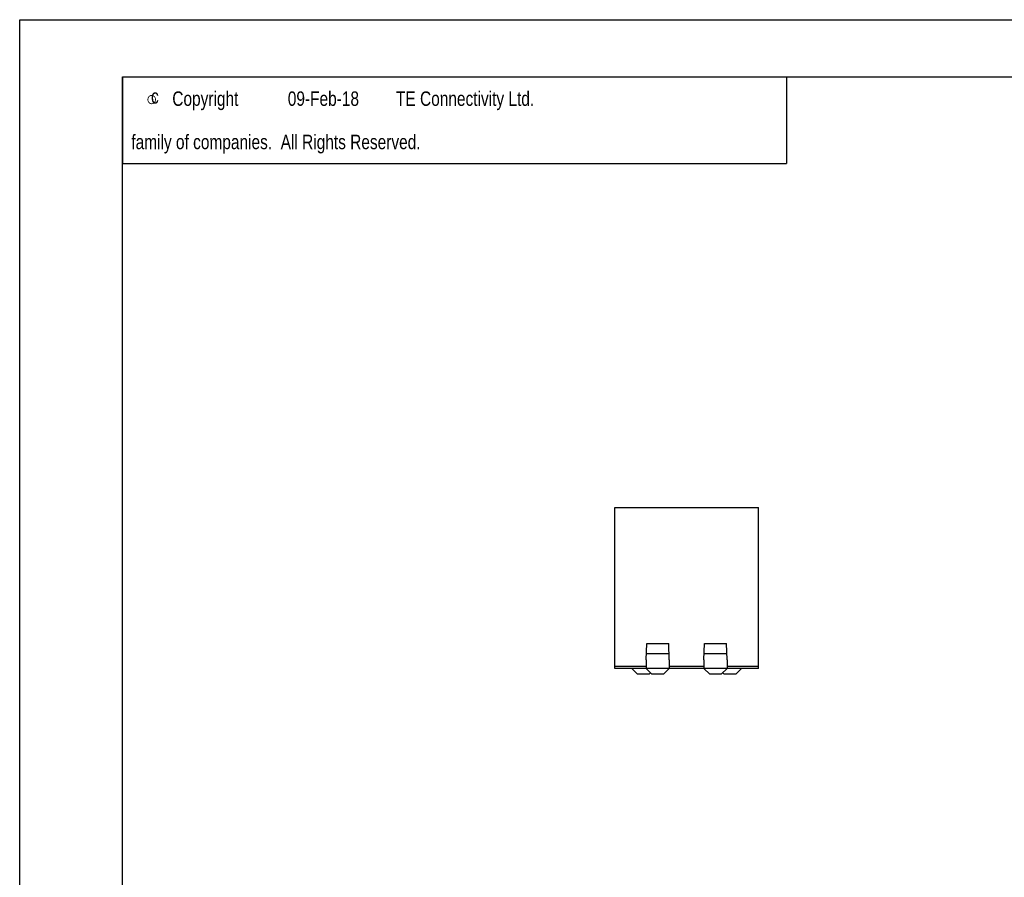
# Model space of a CAD drawing. Extents: x 0 to 420, y 0 to 297.
# Tile 4 of 10: x 0 to 171, y 148 to 297. Entities that reach past the tile are written whole.
import ezdxf

# ---------------------------------------------------------------- set-up
doc = ezdxf.new("R2010")
doc.units = 0
doc.header["$LTSCALE"] = 23.1
doc.layers.get('0').update_dxf_attribs({"linetype": 'CONTINUOUS'})
doc.styles.add('TEXTSTYLE_1', font='gdt', dxfattribs={"width": 0.8})
doc.styles.add('TEXTSTYLE_2', font='txt', dxfattribs={"width": 0.8})

msp = doc.modelspace()

# ---------------------------------------------------------------- linework, layer by layer
at = {"color": 7, "linetype": 'CONTINUOUS'}
for p, q in [((0, 0), (0, 297)), ((0, 297), (420, 297)), ((17.78, 9.23), (17.78, 287.08)), ((17.78, 287.08), (409.21, 287.08)), ((103.05, 184.66), (103.05, 212.56)), ((103.05, 212.56), (127.95, 212.56)), ((127.95, 184.66), (127.95, 212.56)), ((108.5, 186.16), (108.6, 188.96)), ((108.6, 188.96), (112.4, 188.96)), ((112.5, 186.16), (112.4, 188.96)), ((118.5, 186.16), (118.6, 188.96)), ((118.6, 188.96), (122.4, 188.96)), ((122.5, 186.16), (122.4, 188.96)), ((108.5, 186.16), (108.5, 184.66)), ((108.54, 187.23), (112.46, 187.23)), ((112.5, 186.16), (112.5, 184.66)), ((118.5, 186.16), (118.5, 184.66)), ((118.54, 187.23), (122.46, 187.23)), ((122.5, 186.16), (122.5, 184.66)), ((108.5, 185.01), (103.05, 185.01)), ((127.95, 184.66), (103.05, 184.66)), ((106, 184.66), (107, 183.66)), ((108.5, 184.66), (109.5, 183.66)), ((112.5, 184.66), (111.5, 183.66)), ((118.5, 185.01), (112.5, 185.01)), ((118.5, 184.66), (119.5, 183.66)), ((122.5, 184.66), (121.5, 183.66)), ((127.95, 185.01), (122.5, 185.01)), ((124, 183.66), (125, 184.66)), ((109, 183.66), (107, 183.66)), ((109, 183.66), (109.25, 183.91)), ((111.5, 183.66), (109.5, 183.66)), ((121.5, 183.66), (119.5, 183.66)), ((121.75, 183.91), (122, 183.66)), ((124, 183.66), (122, 183.66))]:
    msp.add_line(p, q, dxfattribs=at)
at = {"color": 2, "linetype": 'CONTINUOUS'}
for p, q in [((17.78, 287.08), (132.78, 287.08)), ((17.78, 287.08), (17.78, 272.08)), ((132.78, 287.08), (132.78, 272.08)), ((17.78, 272.08), (132.78, 272.08))]:
    msp.add_line(p, q, dxfattribs=at)

# ---------------------------------------------------------------- texts
at = {"color": 2, "linetype": 'CONTINUOUS', "style": 'TEXTSTYLE_2', "width": 0.8}
for s, p in [('Copyright ', (26.43, 282.08)), ('09-Feb-18', (46.43, 282.08)), (' TE Connectivity Ltd.', (64.43, 282.08)), ('c', (22.75, 282.48)), ('  family of companies.  All Rights Reserved.', (17.85, 274.58))]:
    msp.add_text(s, height=2.5, dxfattribs=at).set_placement(p)
at = {"color": 2, "linetype": 'CONTINUOUS', "style": 'TEXTSTYLE_1'}
msp.add_text('e', height=2.5, dxfattribs=at).set_placement((21.85, 282.08))

doc.saveas('drawing.dxf')
